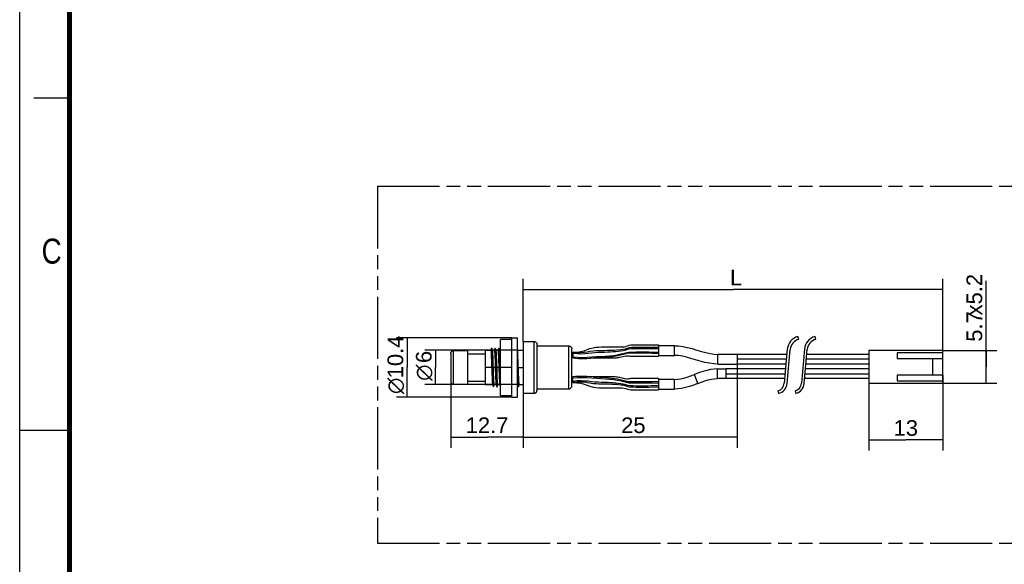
# Model space of a CAD drawing. Header units: millimetres. Extents: x 0 to 210, y 0 to 297.
# Tile 2 of 4: x 0 to 138, y 130 to 206. Entities that reach past the tile are written whole.
import ezdxf
from ezdxf.enums import TextEntityAlignment as Align

# ---------------------------------------------------------------- set-up
doc = ezdxf.new("R2010")
doc.units = ezdxf.units.MM
doc.header["$LTSCALE"] = 19.36
doc.linetypes.add('PHANTOM', pattern=[0.8, 0.45, -0.05, 0.1, -0.05, 0.1, -0.05])
doc.layers.get('0').update_dxf_attribs({"linetype": 'CONTINUOUS'})
doc.layers.add('DEFAULT_3', color=7, linetype='PHANTOM')
doc.layers.add('Z_DIM_2D', color=7, linetype='CONTINUOUS')
doc.styles.add('TEXTSTYLE_2', font='txt', dxfattribs={"width": 0.75})
doc.styles.add('TEXTSTYLE_3', font='helveticaneueltw1g-ltcn.otf')
doc.styles.add('TEXTSTYLE_4', font='gdt', dxfattribs={"width": 0.7})
doc.dimstyles.new('DIMSTYLE_1', dxfattribs={"dimtxt": 2.2, "dimasz": 3.5, "dimexe": 1.5, "dimexo": 0, "dimgap": 0.55, "dimtad": 1, "dimlfac": 1.25, "dimdsep": 46, "dimtxsty": 'TEXTSTYLE_3', "dimcen": 0.09, "dimclrt": 5, "dimadec": 0, "dimazin": 0, "dimtp": 0.3, "dimtm": 0.3, "dimtfac": 1, "dimtofl": 0, "dimtmove": 0, "dimatfit": 3, "dimfxl": 0, "dimtolj": 1, "dimarcsym": 0})
doc.dimstyles.new('DIMSTYLE_2', dxfattribs={"dimtxt": 2.2, "dimasz": 3.5, "dimexe": 1.5, "dimexo": 0, "dimgap": 0.55, "dimtad": 1, "dimlfac": 1.25, "dimdsep": 46, "dimtxsty": 'TEXTSTYLE_3', "dimcen": 0.09, "dimclrt": 5, "dimadec": 0, "dimazin": 0, "dimtp": 0.1, "dimtm": 0.1, "dimtfac": 1, "dimtofl": 0, "dimtmove": 0, "dimatfit": 3, "dimfxl": 0, "dimtolj": 1, "dimarcsym": 0})
doc.dimstyles.new('DIMSTYLE_3', dxfattribs={"dimtxt": 2.2, "dimasz": 3.5, "dimexe": 1.5, "dimexo": 0, "dimgap": 0.55, "dimtad": 1, "dimdec": 1, "dimlfac": 1.25, "dimdsep": 46, "dimtxsty": 'TEXTSTYLE_3', "dimcen": 0.09, "dimclrt": 5, "dimadec": 0, "dimazin": 0, "dimtp": 0.1, "dimtm": 0.1, "dimtfac": 1, "dimtdec": 1, "dimtofl": 0, "dimtmove": 0, "dimatfit": 3, "dimfxl": 0, "dimtolj": 1, "dimarcsym": 0})
doc.dimstyles.new('DIMSTYLE_4', dxfattribs={"dimtxt": 2.2, "dimasz": 3.5, "dimexe": 1.5, "dimexo": 0, "dimgap": 0.55, "dimtad": 1, "dimdec": 1, "dimlfac": 1.25, "dimdsep": 46, "dimtxsty": 'TEXTSTYLE_3', "dimcen": 0.09, "dimclrt": 5, "dimadec": 0, "dimazin": 0, "dimtp": 0.2, "dimtm": 0.2, "dimtfac": 1, "dimtdec": 1, "dimtofl": 0, "dimtmove": 0, "dimatfit": 3, "dimfxl": 0, "dimtolj": 1, "dimarcsym": 0})
doc.dimstyles.new('DIMSTYLE_5', dxfattribs={"dimtxt": 2.2, "dimasz": 3.5, "dimexe": 1.5, "dimexo": 0, "dimgap": 0.55, "dimtad": 1, "dimdec": 3, "dimlfac": 1.25, "dimdsep": 46, "dimtxsty": 'TEXTSTYLE_3', "dimcen": 0.09, "dimclrt": 5, "dimadec": 0, "dimazin": 0, "dimtp": 0.2, "dimtm": 0.2, "dimtfac": 1, "dimtdec": 3, "dimtofl": 0, "dimtmove": 0, "dimatfit": 3, "dimfxl": 0, "dimtolj": 1, "dimarcsym": 0})

# ---------------------------------------------------------------- blocks, each defined once
blk = doc.blocks.new('*D1')
at = {"layer": 'Z_DIM_2D', "color": 2, "linetype": 'Continuous'}
for p, q in [((100.55, 157.76), (100.55, 148.09)), ((70.57, 153.68), (70.57, 148.09)), ((70.57, 148.09), (70.57, 146.04)), ((100.55, 148.09), (100.55, 146.04)), ((70.57, 147.54), (85.56, 147.54)), ((100.55, 147.54), (85.56, 147.54))]:
    blk.add_line(p, q, dxfattribs=at)
at = {"layer": 'Z_DIM_2D', "color": 5, "linetype": 'Continuous', "style": 'TEXTSTYLE_3'}
blk.add_text(' 25', height=2.2, dxfattribs=at).set_placement((85.56, 148.09), align=Align.CENTER)
blk = doc.blocks.new('_NONE')
blk = doc.blocks.new('*D2')
at = {"layer": 'Z_DIM_2D', "color": 2, "linetype": 'Continuous'}
for p, q in [((69.75, 159.69), (56.77, 159.69)), ((58.27, 159.69), (58.27, 157.29)), ((58.27, 154.89), (58.27, 157.29)), ((70, 154.89), (56.77, 154.89))]:
    blk.add_line(p, q, dxfattribs=at)
at = {"layer": 'Z_DIM_2D', "color": 5, "linetype": 'Continuous'}
for s, style, p in [('6', 'TEXTSTYLE_3', (57.72, 158.76)), ('n', 'TEXTSTYLE_4', (57.72, 156.56))]:
    blk.add_text(s, height=2.2, rotation=90, dxfattribs=dict(at, style=style)).set_placement(p, align=Align.CENTER)
blk = doc.blocks.new('*D3')
at = {"layer": 'Z_DIM_2D', "color": 2, "linetype": 'Continuous'}
for p, q in [((70.57, 168.77), (70.57, 169.72)), ((129.35, 168.77), (129.35, 169.72)), ((70.57, 160.91), (70.57, 168.77)), ((129.35, 158.54), (129.35, 168.77)), ((70.57, 168.22), (99.96, 168.22)), ((129.35, 168.22), (99.96, 168.22))]:
    blk.add_line(p, q, dxfattribs=at)
at = {"layer": 'Z_DIM_2D', "color": 5, "linetype": 'Continuous', "style": 'TEXTSTYLE_3'}
blk.add_text(' L', height=2.2, dxfattribs=at).set_placement((99.96, 168.77), align=Align.CENTER)
blk = doc.blocks.new('*D4')
at = {"layer": 'Z_DIM_2D', "color": 2, "linetype": 'Continuous'}
for p, q in [((135.42, 157.38), (135.42, 169.42)), ((129.35, 159.66), (136.92, 159.66)), ((135.42, 159.66), (135.42, 157.38)), ((135.42, 155.1), (135.42, 157.38)), ((129.35, 155.1), (136.92, 155.1))]:
    blk.add_line(p, q, dxfattribs=at)
at = {"layer": 'Z_DIM_2D', "color": 5, "linetype": 'Continuous', "style": 'TEXTSTYLE_3'}
for s, p in [('x5.2', (134.87, 164.58)), ('5.7', (134.87, 160.89))]:
    blk.add_text(s, height=2.2, rotation=90, dxfattribs=at).set_placement(p)
blk = doc.blocks.new('*D5')
at = {"layer": 'Z_DIM_2D', "color": 2, "linetype": 'Continuous'}
for p, q in [((129.35, 156.22), (129.35, 145.66)), ((118.99, 155.1), (118.99, 145.66)), ((118.99, 147.16), (124.17, 147.16)), ((129.35, 147.16), (124.17, 147.16))]:
    blk.add_line(p, q, dxfattribs=at)
at = {"layer": 'Z_DIM_2D', "color": 5, "linetype": 'Continuous', "style": 'TEXTSTYLE_3'}
blk.add_text('13', height=2.2, dxfattribs=at).set_placement((124.17, 147.71), align=Align.CENTER)
blk = doc.blocks.new('*D6')
at = {"layer": 'Z_DIM_2D', "color": 2, "linetype": 'Continuous'}
for p, q in [((68.97, 161.45), (52.79, 161.45)), ((54.29, 161.45), (54.29, 157.29)), ((54.29, 153.13), (54.29, 157.29)), ((68.97, 153.13), (52.79, 153.13))]:
    blk.add_line(p, q, dxfattribs=at)
at = {"layer": 'Z_DIM_2D', "color": 5, "linetype": 'Continuous'}
for s, style, p in [('10.4', 'TEXTSTYLE_3', (53.74, 158.76)), ('n', 'TEXTSTYLE_4', (53.74, 154.71))]:
    blk.add_text(s, height=2.2, rotation=90, dxfattribs=dict(at, style=style)).set_placement(p, align=Align.CENTER)
blk = doc.blocks.new('*D7')
at = {"layer": 'Z_DIM_2D', "color": 2, "linetype": 'Continuous'}
for p, q in [((60.41, 157.29), (60.41, 146.04)), ((70.57, 153.68), (70.57, 146.04)), ((60.41, 147.54), (65.49, 147.54)), ((70.57, 147.54), (65.49, 147.54))]:
    blk.add_line(p, q, dxfattribs=at)
at = {"layer": 'Z_DIM_2D', "color": 5, "linetype": 'Continuous', "style": 'TEXTSTYLE_3'}
blk.add_text('12.7', height=2.2, dxfattribs=at).set_placement((65.49, 148.09), align=Align.CENTER)

msp = doc.modelspace()

# ---------------------------------------------------------------- linework, layer by layer
at = {"color": 2, "linetype": 'Continuous'}
for p, q in [((0, 0), (0, 297)), ((7, 195), (2, 195)), ((0, 148.5), (7, 148.5))]:
    msp.add_line(p, q, dxfattribs=at)
at = {"color": 7, "linetype": 'Continuous'}
for p, q in [((68.96695, 153.13392), (68.96695, 161.45401)), ((68.96695, 161.45396), (69.76695, 161.45396)), ((69.76695, 153.13393), (69.76695, 161.454)), ((109.15906, 161.22556), (109.05906, 161.61286)), ((111.55906, 161.22556), (111.45906, 161.61286)), ((67.36695, 153.37396), (67.36695, 161.21396)), ((68.96695, 161.21396), (67.36695, 161.21396)), ((70.56695, 160.90614), (70.56695, 153.68179)), ((70.56695, 160.90596), (72.08695, 160.90596)), ((72.48695, 160.50669), (72.48695, 154.08124)), ((72.48695, 160.29396), (76.96695, 160.29396)), ((81.52461, 160.15498), (83.14591, 160.15477)), ((85.90151, 160.45684), (86.72951, 160.45304)), ((87.40976, 160.09023), (86.69458, 160.08926)), ((86.72951, 160.45304), (89.52695, 160.45396)), ((88.61192, 160.08085), (87.40976, 160.09023)), ((89.52695, 160.06804), (88.61192, 160.08085)), ((89.52695, 160.45396), (89.52695, 158.85397)), ((60.40695, 159.2538), (60.40697, 155.33422)), ((60.80695, 159.65396), (62.77495, 159.65396)), ((62.77495, 154.93396), (62.77495, 159.65397)), ((62.77495, 159.21396), (65.20695, 159.21396)), ((65.20695, 159.69397), (65.20695, 154.89396)), ((65.20695, 159.69396), (66.01195, 159.69396)), ((66.12519, 160.00498), (66.0086, 159.69523)), ((66.06335, 159.20205), (66.08415, 158.76096)), ((66.08415, 158.76096), (66.10635, 158.20702)), ((66.25961, 159.68382), (66.13872, 160.00498)), ((66.18, 159.52387), (66.20015, 159.05921)), ((66.20015, 159.05921), (66.22153, 158.47369)), ((66.25196, 159.69396), (66.51195, 159.69396)), ((66.32413, 158.76177), (66.30334, 159.20254)), ((66.34634, 158.20787), (66.32413, 158.76177)), ((66.62519, 160.00498), (66.5086, 159.69523)), ((66.5633, 159.20285), (66.58413, 158.76143)), ((66.58413, 158.76143), (66.60635, 158.20708)), ((66.75961, 159.68382), (66.63872, 160.00498)), ((66.67876, 159.54943), (66.69855, 159.09957)), ((66.69855, 159.09957), (66.71981, 158.52411)), ((66.75196, 159.69396), (67.01195, 159.69396)), ((66.82415, 158.76144), (66.80332, 159.20286)), ((66.84636, 158.2071), (66.82415, 158.76144)), ((67.12519, 160.00498), (67.0086, 159.69523)), ((67.0633, 159.20285), (67.08413, 158.76143)), ((67.08413, 158.76143), (67.10635, 158.20708)), ((67.25961, 159.68382), (67.13872, 160.00498)), ((67.18469, 159.4237), (67.20509, 158.93211)), ((67.20509, 158.93211), (67.2264, 158.32768)), ((67.25193, 159.69396), (67.36695, 159.69396)), ((67.33618, 158.47174), (67.31521, 158.95989)), ((69.76695, 159.69396), (70.56695, 159.69396)), ((69.82415, 158.76144), (69.80332, 159.20286)), ((69.84636, 158.2071), (69.82415, 158.76144)), ((77.36695, 154.69402), (77.36695, 159.89391)), ((77.36695, 159.21396), (77.52695, 159.21396)), ((77.52695, 158.81396), (77.36695, 158.81396)), ((77.52695, 159.41396), (77.52695, 158.61397)), ((85.9235, 158.85313), (89.52695, 158.85396)), ((88.83482, 159.45117), (89.52695, 159.43286)), ((100.55293, 159.12349), (100.55293, 157.7633)), ((107.50203, 159.12339), (100.55293, 159.12339)), ((107.56691, 159.85338), (107.14208, 155.07222)), ((107.54051, 155.03681), (107.96534, 159.81798)), ((109.96691, 159.85338), (109.54208, 155.07222)), ((109.94051, 155.03681), (110.36534, 159.81798)), ((118.99293, 159.12339), (110.30362, 159.12339)), ((129.35293, 159.65543), (118.99293, 159.65543)), ((118.99293, 159.65543), (118.99293, 155.09543)), ((129.35293, 159.33543), (122.95293, 159.33543)), ((122.95293, 159.33543), (122.95293, 158.53543)), ((129.35293, 155.09543), (129.35293, 159.65543)), ((66.22153, 158.47369), (66.24284, 157.79885)), ((66.36734, 157.60004), (66.34634, 158.20787)), ((66.86736, 157.59955), (66.84636, 158.2071)), ((67.2264, 158.32768), (67.28605, 156.30492)), ((68.96695, 157.29396), (67.36695, 157.29396)), ((69.86736, 157.59955), (69.84636, 158.2071)), ((78.20625, 158.56778), (78.83606, 158.55039)), ((78.83606, 158.55039), (79.4572, 158.56457)), ((79.4572, 158.56457), (80.03812, 158.59264)), ((79.8976, 158.58526), (80.41666, 158.61398)), ((80.37804, 158.61181), (80.93419, 158.61393)), ((107.38123, 157.76339), (100.55293, 157.76339)), ((118.99293, 157.76339), (110.18278, 157.76339)), ((122.95293, 158.53543), (129.35293, 158.53543)), ((127.91293, 158.53543), (127.91293, 156.21543)), ((66.14655, 156.98837), (66.16754, 156.38083)), ((66.16754, 156.38083), (66.18976, 155.82649)), ((66.29271, 156.10455), (66.31436, 155.51351)), ((66.42978, 155.8265), (66.40756, 156.38084)), ((66.64655, 156.98837), (66.66754, 156.38083)), ((66.66754, 156.38083), (66.68976, 155.82649)), ((66.78997, 156.18594), (66.8111, 155.59656)), ((66.92978, 155.8265), (66.90756, 156.38084)), ((67.14655, 156.98869), (67.16752, 156.38175)), ((67.16752, 156.38175), (67.18971, 155.82779)), ((67.28605, 156.30492), (67.30735, 155.69476)), ((69.76695, 156.93229), (69.78605, 156.30477)), ((69.78605, 156.30477), (69.80677, 155.7102)), ((69.92979, 155.82616), (69.90759, 156.38006)), ((77.52695, 155.17396), (77.52695, 155.97396)), ((78.83606, 156.03754), (78.20625, 156.02015)), ((79.4572, 156.02336), (78.83606, 156.03754)), ((80.03812, 155.99529), (79.4572, 156.02336)), ((80.41666, 155.97394), (79.8976, 156.00266)), ((80.66314, 155.97447), (80.37804, 155.97611)), ((83.09392, 155.97399), (80.66314, 155.97447)), ((107.32145, 157.09139), (98.95293, 157.09139)), ((98.95293, 157.09098), (98.95293, 155.73181)), ((118.99293, 157.09139), (110.12305, 157.09139)), ((129.35293, 156.21543), (122.95293, 156.21543)), ((122.95293, 156.21543), (122.95293, 155.41543)), ((60.80695, 154.93396), (62.77495, 154.93396)), ((62.77495, 155.37396), (65.20695, 155.37396)), ((65.20695, 154.89396), (66.26195, 154.89396)), ((66.18976, 155.82649), (66.21059, 155.38507)), ((66.2543, 154.90411), (66.37519, 154.58295)), ((66.31436, 155.51351), (66.33453, 155.05118)), ((66.38872, 154.58295), (66.50531, 154.8927)), ((66.4506, 155.38508), (66.42978, 155.8265)), ((66.50196, 154.89396), (66.76195, 154.89396)), ((66.68976, 155.82649), (66.71059, 155.38507)), ((66.7543, 154.90411), (66.87519, 154.58295)), ((66.8111, 155.59656), (66.83159, 155.11292)), ((66.88872, 154.58295), (67.00531, 154.8927)), ((66.9506, 155.38508), (66.92978, 155.8265)), ((67.00196, 154.89396), (67.26195, 154.89396)), ((67.18971, 155.82779), (67.21053, 155.38643)), ((67.2543, 154.90411), (67.36695, 154.60484)), ((67.30735, 155.69476), (67.32829, 155.18464)), ((67.34705, 154.82429), (67.35675, 154.70135)), ((69.76695, 154.87051), (69.87519, 154.58295)), ((69.80677, 155.7102), (69.8275, 155.2021)), ((69.88872, 154.58295), (70.00531, 154.8927)), ((69.95059, 155.38539), (69.92979, 155.82616)), ((70.00196, 154.89396), (70.56695, 154.89396)), ((77.36695, 155.77396), (77.52695, 155.77396)), ((77.36695, 155.37396), (77.52695, 155.37396)), ((84.81859, 155.71625), (84.10257, 155.8578)), ((85.09153, 155.6631), (84.81859, 155.71625)), ((89.52695, 155.73396), (85.9235, 155.7348)), ((88.83482, 155.13676), (89.52695, 155.15507)), ((89.52695, 155.73396), (89.52695, 154.13396)), ((107.20065, 155.73139), (98.95293, 155.73139)), ((118.99293, 155.73139), (110.00231, 155.73139)), ((118.99293, 155.09543), (129.35293, 155.09543)), ((122.95293, 155.41543), (129.35293, 155.41543)), ((67.36695, 153.37396), (68.96695, 153.37396)), ((70.56695, 153.68196), (72.08695, 153.68196)), ((72.48695, 154.29396), (76.96695, 154.29396)), ((81.52461, 154.43294), (83.94622, 154.43072)), ((85.90151, 154.13109), (87.02564, 154.13558)), ((87.02564, 154.13558), (89.52695, 154.13396)), ((88.19047, 154.50254), (87.40976, 154.4977)), ((89.52695, 154.51989), (88.19047, 154.50254)), ((106.24679, 154.01653), (106.34679, 153.62923)), ((108.64679, 154.01653), (108.74679, 153.62923)), ((68.96695, 153.13396), (69.76695, 153.13396))]:
    msp.add_line(p, q, dxfattribs=at)
at = {"color": 9, "linetype": 'Continuous'}
for p, q in [((72.08695, 153.68198), (72.08695, 160.90595)), ((76.96695, 154.29398), (76.96695, 160.29395)), ((91.76118, 158.97614), (91.76118, 160.33614)), ((60.80695, 154.93398), (60.80695, 159.65396)), ((89.52695, 159.23989), (88.60393, 159.2615)), ((97.83293, 157.76339), (97.83293, 159.12339)), ((66.13695, 157.29396), (65.20695, 157.29396)), ((66.63695, 157.29396), (66.37696, 157.29396)), ((67.13695, 157.29396), (66.87696, 157.29396)), ((69.87696, 157.29396), (70.56695, 157.29396)), ((107.44163, 158.44339), (100.55293, 158.44339)), ((118.99293, 158.44339), (110.2432, 158.44339)), ((80.41666, 155.97394), (81.2407, 155.92727)), ((95.01978, 155.03808), (94.53687, 156.30945)), ((97.79547, 155.73139), (97.79547, 157.09139)), ((98.95293, 156.41139), (107.26107, 156.41139)), ((110.06265, 156.41139), (118.99293, 156.41139)), ((87.70144, 155.31229), (88.59132, 155.32617)), ((88.59132, 155.32617), (89.52695, 155.34804)), ((91.76118, 154.25614), (91.76118, 155.61614))]:
    msp.add_line(p, q, dxfattribs=at)
at = {"color": 6, "linetype": 'Continuous'}
for p, q in [((91.76118, 160.33614), (89.52695, 160.33614)), ((89.52695, 158.97614), (91.76118, 158.97614)), ((100.55293, 159.12339), (97.83293, 159.12339)), ((97.83293, 157.76339), (100.55293, 157.76339)), ((97.79547, 157.09139), (98.95293, 157.09139)), ((91.76118, 155.61614), (89.52696, 155.61613)), ((98.95293, 155.73139), (97.79547, 155.73139)), ((89.52695, 154.25613), (91.76118, 154.25614))]:
    msp.add_line(p, q, dxfattribs=at)
at = {"color": 7, "linetype": 'Continuous', "const_width": 0.7}
msp.add_lwpolyline([(7, 7), (7, 290)], dxfattribs=at)
at = {"color": 7, "linetype": 'Continuous'}
for points in [[(72.08695, 160.90595), (72.14953, 160.901), (72.21056, 160.88638), (72.26853, 160.86235), (72.32204, 160.82955), (72.36979, 160.78882), (72.41052, 160.74108), (72.44333, 160.68756), (72.46736, 160.6296), (72.48199, 160.56857), (72.48694, 160.50599)], [(76.96695, 160.29395), (77.02953, 160.289), (77.09056, 160.27438), (77.14853, 160.25035), (77.20204, 160.21755), (77.24979, 160.17682), (77.29052, 160.12907), (77.32333, 160.07556), (77.34737, 160.01759), (77.36199, 159.95656), (77.36694, 159.89399)], [(77.52695, 159.41396), (78.08099, 159.43177), (78.61858, 159.5055), (79.118, 159.63188), (79.53214, 159.78271), (79.91093, 159.92284), (80.33816, 160.04307), (80.74886, 160.11453), (81.14377, 160.14931), (81.52461, 160.15498)], [(83.14591, 160.15477), (83.94622, 160.15721), (84.19745, 160.15516), (84.44381, 160.15515), (84.6849, 160.18204), (84.92243, 160.24363), (85.15775, 160.32125), (85.39365, 160.40501), (85.64223, 160.44847), (85.90151, 160.45684)], [(86.69458, 160.08926), (86.35598, 160.08657), (86.02904, 160.08241), (85.7116, 160.07303), (85.40624, 160.04183), (85.11587, 159.96261), (84.82441, 159.86724), (84.53076, 159.79716), (84.23271, 159.76324)], [(60.40697, 159.25386), (60.4118, 159.31582), (60.42634, 159.37696), (60.45031, 159.43504), (60.48309, 159.48867), (60.52383, 159.53652), (60.5716, 159.57735), (60.62516, 159.61024), (60.68319, 159.63433), (60.7443, 159.64899), (60.80695, 159.65395)], [(66.01195, 159.69396), (66.02315, 159.67214), (66.03396, 159.60875), (66.04393, 159.50808), (66.05364, 159.37203), (66.06335, 159.20205)], [(66.12519, 160.00498), (66.12935, 160.01263), (66.13872, 160.00498)], [(66.13872, 160.00498), (66.14016, 160.00073), (66.15083, 159.94327), (66.16112, 159.84198), (66.17069, 159.70181), (66.18, 159.52387)], [(66.30334, 159.20254), (66.29363, 159.37235), (66.28394, 159.50826), (66.27396, 159.60882), (66.26317, 159.67214), (66.25959, 159.68382)], [(66.51195, 159.69396), (66.52304, 159.67256), (66.53387, 159.60946), (66.54386, 159.50893), (66.55358, 159.37289), (66.5633, 159.20285)], [(66.62519, 160.00498), (66.62797, 160.01084), (66.63872, 160.00498)], [(66.63872, 160.00498), (66.64932, 159.95427), (66.65978, 159.85787), (66.66951, 159.72153), (66.67876, 159.54943)], [(66.80332, 159.20286), (66.7936, 159.37291), (66.78388, 159.50894), (66.77388, 159.60947), (66.76306, 159.67257), (66.75959, 159.68382)], [(67.01195, 159.69396), (67.02304, 159.67256), (67.03387, 159.60946), (67.04386, 159.50893), (67.05358, 159.37289), (67.0633, 159.20285)], [(67.12519, 160.00498), (67.13483, 160.01234), (67.13872, 160.00498)], [(67.13872, 160.00498), (67.1455, 159.97777), (67.15604, 159.89792), (67.16601, 159.77634), (67.17529, 159.61819), (67.18469, 159.4237)], [(67.31521, 158.95989), (67.30525, 159.16219), (67.29607, 159.33242), (67.28697, 159.47167), (67.27733, 159.57934), (67.26732, 159.65279), (67.25962, 159.68382)], [(69.80332, 159.20286), (69.7936, 159.37291), (69.78388, 159.50894), (69.77388, 159.60947), (69.76695, 159.64985)], [(84.23271, 159.76324), (83.62432, 159.70828), (83.31039, 159.68485), (82.98749, 159.66928), (82.65338, 159.65647), (82.30551, 159.64541), (81.94273, 159.63694), (81.56222, 159.63206), (81.16684, 159.62918), (80.76148, 159.61136), (80.34361, 159.57369), (79.91116, 159.51098), (79.51407, 159.44421), (79.08319, 159.38036), (78.5868, 159.34515), (78.06336, 159.35665), (77.52695, 159.41396)], [(77.52695, 158.77396), (78.21531, 158.70911), (78.89356, 158.69127), (79.52737, 158.71202), (80.17099, 158.75802), (80.8106, 158.80097), (81.43632, 158.83489), (82.04841, 158.87368), (82.64141, 158.9217), (83.20888, 158.97387), (83.75709, 159.06136), (84.29192, 159.17371)], [(80.93419, 158.61393), (83.09392, 158.61393), (83.27481, 158.61723), (83.45021, 158.62937), (83.62061, 158.64873), (83.78605, 158.67316), (83.94664, 158.70083), (84.10257, 158.73013), (84.95458, 158.89843)], [(84.29192, 159.17371), (85.33637, 159.4406), (85.86613, 159.44977), (86.41506, 159.46652), (86.97983, 159.4741), (87.56509, 159.47338)], [(84.95458, 158.89843), (85.09153, 158.92482), (85.22822, 158.93869), (85.36093, 158.9143), (85.49423, 158.87688), (85.63392, 158.86085), (85.77738, 158.85505), (85.9235, 158.85313)], [(87.56509, 159.47338), (88.17956, 159.46536), (88.83482, 159.45117)], [(66.10635, 158.20702), (66.12734, 157.59964), (66.14655, 156.98837)], [(66.24284, 157.79885), (66.26195, 157.11039), (66.29271, 156.10455)], [(66.40756, 156.38084), (66.38657, 156.98838), (66.36734, 157.60004)], [(66.60635, 158.20708), (66.62734, 157.59955), (66.64655, 156.98837)], [(66.71981, 158.52411), (66.75063, 157.52582), (66.75994, 157.18392), (66.78997, 156.18594)], [(66.90756, 156.38084), (66.88657, 156.98838), (66.86736, 157.59955)], [(67.10635, 158.20708), (67.12734, 157.59955), (67.14655, 156.98869)], [(67.36695, 157.61414), (67.35702, 157.90819), (67.33618, 158.47174)], [(69.90759, 156.38006), (69.88658, 156.98789), (69.86736, 157.59955)], [(77.52695, 158.61396), (77.88181, 158.58633), (78.32438, 158.56102), (78.72802, 158.55115), (79.11571, 158.55403), (79.50109, 158.56575)], [(79.50109, 156.02218), (79.11571, 156.0339), (78.72802, 156.03678), (78.32438, 156.02691), (77.88181, 156.0016), (77.52695, 155.97396)], [(84.10257, 155.8578), (83.94664, 155.8871), (83.78605, 155.91476), (83.62061, 155.9392), (83.45021, 155.95856), (83.27481, 155.9707), (83.09392, 155.97399)], [(60.40697, 155.334), (60.4118, 155.27211), (60.42634, 155.21097), (60.45031, 155.15289), (60.48309, 155.09926), (60.52382, 155.05141), (60.57159, 155.01058), (60.62516, 154.97769), (60.68319, 154.9536), (60.7443, 154.93894), (60.80695, 154.93398)], [(66.21059, 155.38507), (66.22031, 155.21502), (66.23003, 155.07899), (66.24003, 154.97846), (66.25085, 154.91536), (66.25431, 154.90411)], [(66.33453, 155.05118), (66.34368, 154.87836), (66.35317, 154.74132), (66.36339, 154.64234), (66.37404, 154.58626), (66.37519, 154.58295)], [(66.37519, 154.58295), (66.38493, 154.5757), (66.38872, 154.58295)], [(66.50196, 154.89396), (66.49087, 154.91537), (66.48004, 154.97847), (66.47005, 155.079), (66.46033, 155.21503), (66.4506, 155.38508)], [(66.71059, 155.38507), (66.72031, 155.21502), (66.73003, 155.07899), (66.74003, 154.97846), (66.75085, 154.91536), (66.75431, 154.90411)], [(66.83159, 155.11292), (66.84086, 154.92794), (66.85016, 154.77964), (66.86013, 154.66894), (66.87027, 154.60085), (66.87519, 154.58295)], [(66.87519, 154.58295), (66.8807, 154.57428), (66.88872, 154.58295)], [(67.00196, 154.89396), (66.99087, 154.91537), (66.98004, 154.97847), (66.97005, 155.079), (66.96033, 155.21503), (66.9506, 155.38508)], [(67.21053, 155.38643), (67.22024, 155.2163), (67.22995, 155.0801), (67.23993, 154.97932), (67.25073, 154.91585), (67.25432, 154.90411)], [(67.32829, 155.18464), (67.33783, 154.98508), (67.34705, 154.82429)], [(69.8275, 155.2021), (69.83698, 155.00178), (69.84609, 154.83914), (69.85566, 154.71288), (69.86585, 154.62524), (69.87519, 154.58295)], [(69.87519, 154.58295), (69.87637, 154.5801), (69.88701, 154.57898), (69.88872, 154.58295)], [(70.00196, 154.89396), (69.99076, 154.91579), (69.97996, 154.97911), (69.96999, 155.07967), (69.96029, 155.21558), (69.95059, 155.38539)], [(76.96695, 154.29398), (77.02953, 154.29893), (77.09056, 154.31355), (77.14853, 154.33758), (77.20204, 154.37038), (77.24979, 154.41111), (77.29052, 154.45886), (77.32333, 154.51237), (77.34737, 154.57034), (77.36199, 154.63137), (77.36694, 154.69394)], [(77.52695, 155.81396), (78.21531, 155.87882), (78.89356, 155.89666), (79.52737, 155.87591), (80.17099, 155.82991), (80.8106, 155.78696), (81.43632, 155.75304), (82.04841, 155.71425), (82.64141, 155.66623), (83.20888, 155.61406), (83.75709, 155.52657), (84.29192, 155.41422), (85.33637, 155.14733)], [(83.62432, 154.87965), (83.31039, 154.90308), (82.98749, 154.91865), (82.65338, 154.93146), (82.30551, 154.94251), (81.94273, 154.95099), (81.56222, 154.95587), (81.16684, 154.95875), (80.76148, 154.97657), (80.34361, 155.01424), (79.91116, 155.07695), (79.51406, 155.14372), (79.08319, 155.20756), (78.5868, 155.24277), (78.06336, 155.23128), (77.52695, 155.17396)], [(77.52695, 155.17396), (78.08099, 155.15616), (78.61858, 155.08243), (79.118, 154.95605), (79.53214, 154.80522), (79.91093, 154.66509), (80.33816, 154.54486), (80.74886, 154.4734), (81.14377, 154.43861), (81.52461, 154.43294)], [(87.40976, 154.4977), (86.69458, 154.49867), (86.35598, 154.50136), (86.02904, 154.50552), (85.7116, 154.5149), (85.40624, 154.5461), (85.11587, 154.62532), (84.82441, 154.72069), (84.53076, 154.79077), (84.23271, 154.82469), (83.62432, 154.87965)], [(85.9235, 155.7348), (85.77738, 155.73288), (85.63392, 155.72708), (85.49423, 155.71105), (85.36093, 155.67363), (85.22822, 155.64924), (85.09153, 155.6631)], [(85.33637, 155.14733), (85.86613, 155.13816), (86.41506, 155.12141), (86.97983, 155.11383), (87.56509, 155.11455)], [(87.56509, 155.11455), (88.17956, 155.12257), (88.83482, 155.13676)], [(72.08695, 153.68198), (72.14953, 153.68693), (72.21056, 153.70155), (72.26853, 153.72558), (72.32204, 153.75838), (72.36979, 153.79911), (72.41052, 153.84685), (72.44333, 153.90037), (72.46736, 153.95833), (72.48199, 154.01936), (72.48694, 154.08193)], [(83.94622, 154.43072), (84.19745, 154.43276), (84.44381, 154.43278), (84.6849, 154.40589), (84.92243, 154.3443), (85.15775, 154.26668), (85.39365, 154.18292), (85.64223, 154.13946), (85.90151, 154.13109)]]:
    msp.add_lwpolyline(points, dxfattribs=at)
at = {"color": 6, "linetype": 'Continuous'}
for points in [[(91.76118, 160.33614), (92.33027, 160.3089), (92.9354, 160.22808), (93.57202, 160.09756), (94.22608, 159.92769), (94.88908, 159.73256), (95.53063, 159.53781), (96.1459, 159.36476), (96.73564, 159.23142), (97.29209, 159.15054), (97.83293, 159.12339)], [(97.83293, 157.76339), (97.26383, 157.79063), (96.6587, 157.87145), (96.02209, 158.00197), (95.36803, 158.17185), (94.70503, 158.36697), (94.06347, 158.56172), (93.44821, 158.73477), (92.85846, 158.86811), (92.30201, 158.949), (91.76118, 158.97614)], [(91.76118, 155.61614), (92.18399, 155.6361), (92.61849, 155.69748), (93.0746, 155.80251), (93.54578, 155.94608), (94.02783, 156.11721), (94.53687, 156.30945)], [(97.79547, 157.09139), (97.31139, 157.06779), (96.79882, 156.99683), (96.2648, 156.8809), (95.70722, 156.72284), (95.12663, 156.52781), (94.53687, 156.30945)], [(95.01978, 155.03808), (94.42962, 154.81957), (93.84881, 154.6245), (93.29129, 154.46649), (92.75746, 154.35064), (92.24507, 154.27972), (91.76118, 154.25614)], [(95.01978, 155.03808), (95.52779, 155.22993), (96.00877, 155.40076), (96.47837, 155.54402), (96.93364, 155.6492), (97.36943, 155.71112), (97.79547, 155.73139)]]:
    msp.add_lwpolyline(points, dxfattribs=at)
at = {"color": 9, "linetype": 'Continuous'}
for points in [[(88.03274, 159.89941), (87.587, 159.90311), (87.16207, 159.90426), (86.75507, 159.90275), (86.36268, 159.89849), (85.98298, 159.89137), (85.6145, 159.87665), (85.26605, 159.83564), (84.92145, 159.72879), (84.57633, 159.63308), (84.22694, 159.5784), (83.87329, 159.53257), (83.51276, 159.48937), (83.14288, 159.45788), (82.76218, 159.43642), (82.36683, 159.41702), (81.95104, 159.40074), (81.51802, 159.38957), (81.0697, 159.38048), (80.60777, 159.35518), (80.13746, 159.31144), (79.64569, 159.24439), (79.21041, 159.20175), (78.66979, 159.17008), (78.10563, 159.1881), (77.52695, 159.25396)], [(88.60393, 159.2615), (87.72315, 159.27543), (86.88955, 159.27675), (86.08868, 159.262), (85.3208, 159.26617), (84.5724, 159.08349), (83.82896, 158.91034), (83.06417, 158.79204), (82.25564, 158.72576), (81.40491, 158.66932), (80.41666, 158.61398)], [(89.52695, 159.87507), (89.00115, 159.88501), (88.03274, 159.89941)], [(81.2407, 155.92727), (82.11148, 155.87303), (82.95022, 155.80556), (83.7471, 155.69489), (84.51888, 155.51817), (85.284, 155.32134), (86.05938, 155.32682), (86.86426, 155.31138), (87.70144, 155.31229)], [(88.03274, 154.68852), (87.587, 154.68482), (87.16207, 154.68367), (86.75507, 154.68518), (86.36268, 154.68944), (85.98298, 154.69656), (85.6145, 154.71128), (85.26605, 154.75229), (84.92145, 154.85914), (84.57633, 154.95485), (84.22694, 155.00953), (83.87329, 155.05536), (83.51276, 155.09855), (83.14288, 155.13005), (82.76218, 155.15151), (82.36683, 155.17091), (81.95104, 155.18719), (81.51802, 155.19836), (81.0697, 155.20745), (80.60777, 155.23275), (80.13746, 155.27649), (79.64569, 155.34354), (79.21041, 155.38618), (78.66979, 155.41785), (78.10563, 155.39983), (77.52695, 155.33396)], [(89.52695, 154.71286), (88.50254, 154.69463), (88.03274, 154.68852)]]:
    msp.add_lwpolyline(points, dxfattribs=at)
at = {"color": 7, "linetype": 'Continuous'}
for centre, radius, start, end in [((109.55906, 159.67637), 2, 104.4775122, 174.922349), ((111.95906, 159.67637), 2, 104.4775122, 174.922349), ((109.55906, 159.67637), 1.6, 104.4775122, 174.922349), ((111.95906, 159.67637), 1.6, 104.4775122, 174.922349), ((105.94679, 155.17842), 1.2, 284.4775122, 354.922349), ((105.94679, 155.17842), 1.6, 284.4775122, 354.922349), ((108.34679, 155.17842), 1.2, 284.4775122, 354.922349), ((108.34679, 155.17842), 1.6, 284.4775122, 354.922349)]:
    msp.add_arc(centre, radius, start, end, dxfattribs=at)
at = {"layer": 'DEFAULT_3', "color": 91, "linetype": 'PHANTOM', "true_color": 0x80ff80}
for p, q in [((50.12864, 182.68), (50.12864, 132.68)), ((50.12864, 182.68), (150.12864, 182.68)), ((50.12864, 132.68), (150.12864, 132.68))]:
    msp.add_line(p, q, dxfattribs=at)

# ---------------------------------------------------------------- texts
at = {"color": 5, "linetype": 'Continuous', "style": 'TEXTSTYLE_2', "width": 0.833333}
msp.add_text('C', height=3.5, dxfattribs=at).set_placement((3.07017, 171.83363))

# ---------------------------------------------------------------- dimensions: what is measured, and where the dimension line sits
at = {"layer": 'Z_DIM_2D', "color": 2, "linetype": 'Continuous'}
for base, p1, p2, text, picture, middle in [((129.35293, 168.22357), (70.56695, 160.90596), (129.35293, 158.53543), ' L', '*D3', (99.95994, 168.22357)), ((100.55293, 147.53933), (70.56695, 153.68196), (100.55293, 157.76339), ' 25', '*D1', (85.55994, 147.53933))]:
    dim = msp.add_linear_dim(base=base, p1=p1, p2=p2, text=text, dimstyle='DIMSTYLE_1', override={"dimblk1": 'NONE', "dimblk2": 'NONE', "dimsah": 1}, dxfattribs=at)
    dim.commit()
    dim.dimension.update_dxf_attribs({"geometry": picture, "text_midpoint": middle, "dimtype": 160})
for base, p1, p2, angle, text, dimstyle, picture, middle in [((135.4234, 159.65543), (129.35293, 155.09543), (129.35293, 159.65543), 90, '<>x5.2', 'DIMSTYLE_3', '*D4', (135.4234, 165.1507)), ((54.2917, 153.13396), (68.96695, 161.45396), (68.96695, 153.13396), 270, '%%c<>', 'DIMSTYLE_5', '*D6', (54.2917, 157.29396)), ((58.2711, 154.89396), (69.75196, 159.69396), (70.00196, 154.89396), 270, '%%c<>', 'DIMSTYLE_2', '*D2', (58.2711, 157.29396))]:
    dim = msp.add_linear_dim(base=base, p1=p1, p2=p2, angle=angle, text=text, dimstyle=dimstyle, override={"dimblk1": 'NONE', "dimblk2": 'NONE', "dimsah": 1}, dxfattribs=at)
    dim.commit()
    dim.dimension.update_dxf_attribs({"geometry": picture, "text_midpoint": middle, "dimtype": 160})
dim = msp.add_linear_dim(base=(60.40695, 147.53933), p1=(70.56695, 153.68196), p2=(60.40695, 157.29396), angle=180, dimstyle='DIMSTYLE_5', override={"dimblk1": 'NONE', "dimblk2": 'NONE', "dimsah": 1}, dxfattribs=at)
dim.commit()
dim.dimension.update_dxf_attribs({"geometry": '*D7', "text_midpoint": (65.48695, 147.53933), "dimtype": 160})
dim = msp.add_linear_dim(base=(129.352925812, 147.1630564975), p1=(118.992925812, 155.0954293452), p2=(129.352925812, 156.2154293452), dimstyle='DIMSTYLE_4', override={"dimblk1": 'NONE', "dimblk2": 'NONE', "dimsah": 1}, dxfattribs=at)
dim.commit()
dim.dimension.update_dxf_attribs({"geometry": '*D5', "text_midpoint": (124.172925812, 147.1630564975), "dimtype": 160})

doc.saveas('drawing.dxf')
